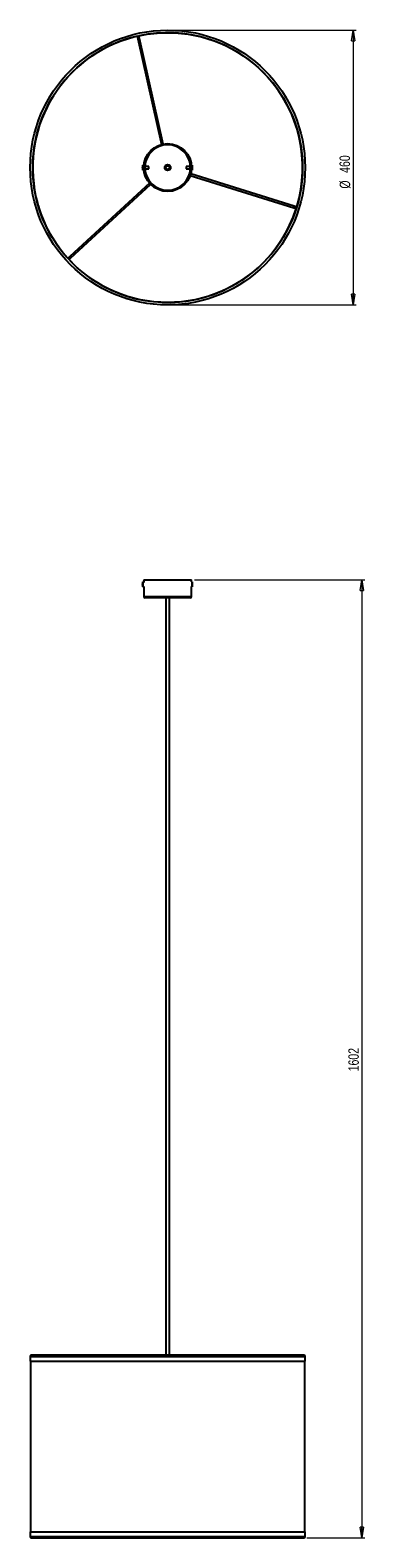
# Model space of a CAD drawing. Header units: millimetres. Extents: x 583 to 695, y 271 to 776.
import ezdxf

# ---------------------------------------------------------------- set-up
doc = ezdxf.new("R2010")
doc.units = ezdxf.units.MM
doc.styles.add('SLDTEXTSTYLE0', font='TXT', dxfattribs={"width": 0.75})
doc.dimstyles.new('SLDDIMSTYLE0', dxfattribs={"dimtxt": 3.5, "dimasz": 3.556, "dimexe": 0, "dimexo": 0.0625, "dimgap": 0.875, "dimtad": 1, "dimdec": 0, "dimlfac": 5, "dimrnd": 1e-09, "dimzin": 12, "dimdsep": 46, "dimtxsty": 'SLDTEXTSTYLE0', "dimblk1": 'CLOSED', "dimblk2": 'CLOSED', "dimsah": 1, "dimcen": 0.09, "dimadec": 0, "dimazin": 3, "dimtfac": 1, "dimtdec": 0, "dimtofl": 0, "dimtmove": 0, "dimatfit": 3, "dimldrblk": 'CLOSED', "dimfxl": 0, "dimfrac": 2, "dimtolj": 1, "dimtzin": 12, "dimarcsym": 0})

# ---------------------------------------------------------------- blocks, each defined once
blk = doc.blocks.new('_Closed')
at = {"color": 0, "linetype": 'ByBlock', "lineweight": -2}
for p, q in [((-1, 0.166667), (0, 0)), ((-1, 0.166667), (-1, -0.166667)), ((0, 0), (-1, -0.166667)), ((0, 0), (-1, 0))]:
    blk.add_line(p, q, dxfattribs=at)
blk = doc.blocks.new('_D')
at = {"color": 7, "linetype": 'Continuous', "lineweight": 0}
for p, q in [((638.32, 591.74), (695.22, 591.74)), ((694.22, 591.74), (694.22, 271.34)), ((675.86, 271.34), (695.22, 271.34))]:
    blk.add_line(p, q, dxfattribs=at)
at = {"color": 7, "linetype": 'Continuous', "lineweight": 18, "xscale": 3.556, "yscale": 3.556}
for p, rotation in [((694.22, 591.74, -0.05), 90.0000000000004), ((694.22, 271.34, -0.05), 270.0000000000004)]:
    blk.add_blockref('_Closed', p, dxfattribs=dict(at, rotation=rotation))
at = {"color": 7, "linetype": 'Continuous', "lineweight": 18, "insert": (689.71, 427.38), "char_height": 3.5, "attachment_point": 1, "rotation": 90, "style": 'SLDTEXTSTYLE0'}
blk.add_mtext('1602', dxfattribs=at)
blk = doc.blocks.new('_D_1')
at = {"color": 7, "linetype": 'Continuous', "lineweight": 0}
for p, q in [((630.32, 775.61), (692.33, 775.61)), ((691.33, 775.61), (691.33, 683.7)), ((630.32, 683.7), (692.33, 683.7))]:
    blk.add_line(p, q, dxfattribs=at)
at = {"color": 7, "linetype": 'Continuous', "lineweight": 18, "xscale": 3.556, "yscale": 3.556}
for p, rotation in [((691.33, 775.61, 149.13), 90.0000000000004), ((691.33, 683.7, 149.13), 270.0000000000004)]:
    blk.add_blockref('_Closed', p, dxfattribs=dict(at, rotation=rotation))
at = {"color": 7, "linetype": 'Continuous', "lineweight": 18, "char_height": 3.5, "attachment_point": 1, "rotation": 90, "style": 'SLDTEXTSTYLE0'}
for s, insert in [('460', (686.76, 727.89)), ('%%c', (686.82, 722.61))]:
    blk.add_mtext(s, dxfattribs=dict(at, insert=insert))

msp = doc.modelspace()

# ---------------------------------------------------------------- linework, layer by layer
at = {"color": 7, "linetype": 'Continuous', "lineweight": 25}
for p, q in [((619.16, 773.6), (619.35, 772.74)), ((619.35, 772.74), (627.28, 737.39)), ((619.94, 772.87), (619.74, 773.74)), ((627.87, 737.52), (619.94, 772.87)), ((620.88, 729.86), (620.88, 729.8)), ((620.88, 729.71), (620.88, 729.8)), ((620.88, 729.8), (620.93, 729.8)), ((620.93, 729.71), (620.88, 729.71)), ((620.88, 729.6), (620.88, 729.5)), ((620.88, 729.45), (620.88, 729.5)), ((621.17, 730.49), (621.07, 730.49)), ((621.07, 729.87), (621.07, 730.49)), ((621.07, 728.81), (621.07, 729.87)), ((621.07, 728.81), (621.17, 728.81)), ((621.35, 730.31), (621.17, 730.49)), ((621.17, 729.87), (621.17, 730.49)), ((621.17, 728.81), (621.17, 729.87)), ((621.17, 728.81), (621.35, 729)), ((621.55, 730.11), (621.5, 730.17)), ((621.5, 729.14), (621.55, 729.2)), ((623.07, 730.05), (621.69, 730.05)), ((621.69, 729.25), (623.07, 729.25)), ((623.07, 729.76), (623.07, 730.05)), ((623.07, 729.25), (623.07, 729.76)), ((636.86, 730.05), (635.48, 730.05)), ((635.48, 730.05), (635.48, 729.67)), ((635.48, 729.67), (635.48, 729.25)), ((635.48, 729.25), (636.86, 729.25)), ((636.86, 726.98), (671.44, 716.18)), ((637.14, 730.25), (637, 730.11)), ((637, 729.2), (637.14, 729.06)), ((671.62, 716.75), (637.04, 727.56)), ((637.38, 730.49), (637.29, 730.4)), ((637.29, 728.91), (637.38, 728.81)), ((637.48, 730.49), (637.38, 730.49)), ((637.38, 730.49), (637.38, 729.68)), ((637.38, 729.68), (637.38, 728.81)), ((637.38, 728.81), (637.48, 728.81)), ((637.48, 730.49), (637.48, 729.68)), ((637.48, 729.68), (637.48, 728.81)), ((637.62, 729.76), (637.67, 729.76)), ((637.67, 729.75), (637.62, 729.75)), ((637.67, 729.76), (637.67, 729.84)), ((637.67, 729.76), (637.67, 729.75)), ((637.67, 729.47), (637.67, 729.56)), ((637.67, 729.47), (637.67, 729.47)), ((623.24, 724.46), (596.59, 699.92)), ((597, 699.48), (623.64, 724.02)), ((671.44, 716.18), (672.29, 715.91)), ((672.47, 716.48), (671.62, 716.75)), ((596.59, 699.92), (595.94, 699.32)), ((596.34, 698.88), (597, 699.48)), ((620.88, 590.43), (620.88, 590.38)), ((620.88, 590.28), (620.88, 590.38)), ((620.88, 590.38), (620.93, 590.38)), ((620.93, 590.28), (620.88, 590.28)), ((620.88, 590.18), (620.88, 590.08)), ((620.88, 590.02), (620.88, 590.08)), ((621.17, 591.07), (621.07, 591.07)), ((621.07, 589.39), (621.07, 591.07)), ((621.32, 590.92), (621.17, 591.07)), ((621.17, 589.39), (621.17, 591.07)), ((621.32, 591.74), (621.32, 590.92)), ((621.32, 591.74), (637.32, 591.74)), ((637.32, 591.07), (637.32, 591.74)), ((637.38, 591.13), (637.32, 591.07)), ((637.48, 591.13), (637.38, 591.13)), ((637.38, 591.13), (637.38, 589.45)), ((637.48, 591.13), (637.48, 589.45)), ((637.62, 590.4), (637.67, 590.4)), ((637.67, 590.39), (637.62, 590.39)), ((637.67, 590.4), (637.67, 590.48)), ((637.67, 590.4), (637.67, 590.39)), ((637.67, 590.11), (637.67, 590.19)), ((637.67, 590.11), (637.67, 590.1)), ((621.07, 589.39), (621.17, 589.39)), ((621.17, 589.39), (621.32, 589.54)), ((621.32, 589.54), (621.32, 586.14)), ((636.92, 585.74), (621.72, 585.74)), ((628.72, 585.74), (628.72, 332.44)), ((629.92, 332.44), (629.92, 585.74)), ((637.32, 589.51), (637.38, 589.45)), ((637.32, 586.14), (637.32, 589.51)), ((637.38, 589.45), (637.48, 589.45)), ((583.37, 332.02), (583.37, 330.41)), ((583.37, 330.41), (675.28, 330.41)), ((583.45, 330.41), (583.45, 273.37)), ((674.86, 332.44), (583.79, 332.44)), ((675.2, 273.37), (675.2, 330.41)), ((675.28, 330.41), (675.28, 332.02)), ((583.37, 273.37), (583.37, 271.77)), ((583.37, 273.37), (675.28, 273.37)), ((675.28, 271.77), (675.28, 273.37)), ((583.79, 271.34), (674.86, 271.34))]:
    msp.add_line(p, q, dxfattribs=at)
at = {"color": 8, "linetype": 'Continuous', "lineweight": 25}
for p, q in [((619.35, 772.74), (619.94, 772.87)), ((621.55, 729.2), (621.55, 730.11)), ((621.69, 730.05), (621.69, 729.76)), ((621.69, 729.76), (621.69, 729.25)), ((636.86, 729.67), (636.86, 730.05)), ((636.86, 729.25), (636.86, 729.67)), ((637, 730.11), (637, 729.2)), ((671.62, 716.75), (671.44, 716.18)), ((597, 699.48), (596.59, 699.92)), ((621.32, 586.14), (637.32, 586.14)), ((583.37, 332.02), (675.28, 332.02)), ((583.37, 271.77), (675.28, 271.77))]:
    msp.add_line(p, q, dxfattribs=at)
at = {"color": 7, "linetype": 'Continuous', "lineweight": 25, "flags": 128}
for points in [[(637.62, 730.12), (637.62, 730.12), (637.62, 730.12), (637.62, 730.12), (637.62, 730.12), (637.62, 730.13), (637.62, 730.13), (637.62, 730.13), (637.62, 730.13)], [(637.62, 590.75), (637.62, 590.76), (637.62, 590.76), (637.62, 590.76), (637.62, 590.76), (637.62, 590.76), (637.62, 590.76), (637.62, 590.76), (637.62, 590.76)]]:
    msp.add_lwpolyline(points, dxfattribs=at)
at = {"color": 7, "linetype": 'Continuous', "lineweight": 25}
for radius in [45.96, 45.11, 8, 7.84, 1, 0.6]:
    msp.add_circle((629.32, 729.65), radius, dxfattribs=at)
for centre, radius, start, end in [((629.32, 729.65), 45.1, 103.0225, 192.6414), ((619.43, 773.78), 0.3, 214.0444, 351.2383), ((629.32, 729.65), 45.1, 343.0225, 102.2602), ((622.61, 729.68), 1.74, 167.8011, 174.0539), ((621.08, 729.72), 0.218, 133.7129, 157.4383), ((621.06, 729.78), 0.195, 201.8188, 219.2024), ((621.08, 729.52), 0.218, 133.7129, 157.4383), ((622.61, 729.68), 1.74, 185.9483, 195.0925), ((622.61, 729.63), 1.74, 185.9483, 195.0925), ((622.73, 729.65), 1.86, 153.215, 167.8028), ((622.73, 729.65), 1.86, 192.1972, 206.785), ((622.83, 729.78), 1.9, 176.9982, 183.0018), ((621.07, 729.2), 0.141, 168.9502, 191.0498), ((621.69, 730.25), 0.2, 225, 270), ((621.69, 729.05), 0.2, 90, 135), ((636.86, 730.25), 0.2, 270, 315), ((636.86, 729.05), 0.2, 45, 90), ((635.82, 729.65), 1.86, 14.6093, 26.785), ((635.82, 729.65), 1.86, 333.215, 345.3907), ((635.82, 729.66), 1.86, 5.7412, 14.5912), ((637.59, 729.42), 0.352, 76.6133, 84.9677), ((635.59, 729.67), 2.04, 357.1014, 2.8986), ((637.59, 730.1), 0.352, 275.0323, 283.3867), ((635.59, 729.64), 2.03, 357.1001, 0.385), ((637.59, 729.21), 0.352, 76.6133, 84.9677), ((635.82, 729.66), 1.86, 345.4088, 354.2588), ((635.82, 729.65), 1.86, 345.4088, 354.2588), ((637.62, 729.18), 0.00604, 2.6167, 54.8688), ((629.32, 729.65), 45.1, 192.6414, 222.2602), ((672.48, 716.16), 0.3, 94.0444, 231.2383), ((629.32, 729.65), 45.1, 223.0225, 342.2602), ((596.06, 699.02), 0.3, 334.0444, 111.2383), ((622.61, 590.25), 1.74, 167.8011, 174.0539), ((621.08, 590.29), 0.218, 133.7129, 157.4383), ((621.06, 590.35), 0.195, 201.8188, 219.2024), ((621.08, 590.09), 0.218, 133.7129, 157.4383), ((622.61, 590.26), 1.74, 185.9483, 195.0925), ((622.61, 590.2), 1.74, 185.9483, 195.0925), ((622.73, 590.23), 1.86, 153.215, 167.8028), ((622.83, 590.35), 1.9, 176.9982, 183.0018), ((635.82, 590.29), 1.86, 14.6093, 26.785), ((635.82, 590.29), 1.86, 5.7412, 14.5912), ((637.59, 590.05), 0.352, 76.6133, 84.9677), ((635.59, 590.3), 2.04, 357.1014, 2.8986), ((637.59, 590.73), 0.352, 275.0323, 283.3867), ((635.59, 590.28), 2.03, 357.1001, 0.385), ((637.59, 589.85), 0.352, 76.6133, 84.9677), ((635.82, 590.29), 1.86, 345.4088, 354.2588), ((635.82, 590.29), 1.86, 345.4088, 354.2588), ((622.73, 590.23), 1.86, 192.1972, 206.785), ((621.07, 589.78), 0.141, 168.9502, 191.0498), ((621.72, 586.14), 0.4, 180, 270), ((636.92, 586.14), 0.4, 270, 0), ((635.82, 590.29), 1.86, 333.215, 345.3907), ((637.62, 589.82), 0.00604, 2.6167, 54.8688), ((583.79, 332.02), 0.423, 90, 180), ((674.86, 332.02), 0.423, 0, 90), ((583.79, 271.77), 0.423, 180, 270), ((674.86, 271.77), 0.423, 270, 0)]:
    msp.add_arc(centre, radius, start, end, dxfattribs=at)
at = {"color": 8, "linetype": 'Continuous', "lineweight": 25}
for start, end in [(3.0643, 176.983), (183.017, 356.9357)]:
    msp.add_arc((629.32, 729.65), 7.6, start, end, dxfattribs=at)

# ---------------------------------------------------------------- dimensions: what is measured, and where the dimension line sits
at = {"color": 7, "linetype": 'Continuous', "lineweight": 18}
dim = msp.add_linear_dim(base=(691.33, 683.7), p1=(629.32, 775.61), p2=(629.32, 683.7), angle=90, text='%%c<>', dimstyle='SLDDIMSTYLE0', dxfattribs=at)
dim.commit()
dim.dimension.update_dxf_attribs({"geometry": '_D_1', "text_midpoint": (691.33, 729.13), "dimtype": 160})
dim = msp.add_linear_dim(base=(694.22, 271.34), p1=(637.32, 591.74), p2=(674.86, 271.34), angle=90, dimstyle='SLDDIMSTYLE0', dxfattribs=at)
dim.commit()
dim.dimension.update_dxf_attribs({"geometry": '_D', "text_midpoint": (694.22, 432.56), "dimtype": 160})

doc.saveas('drawing.dxf')
